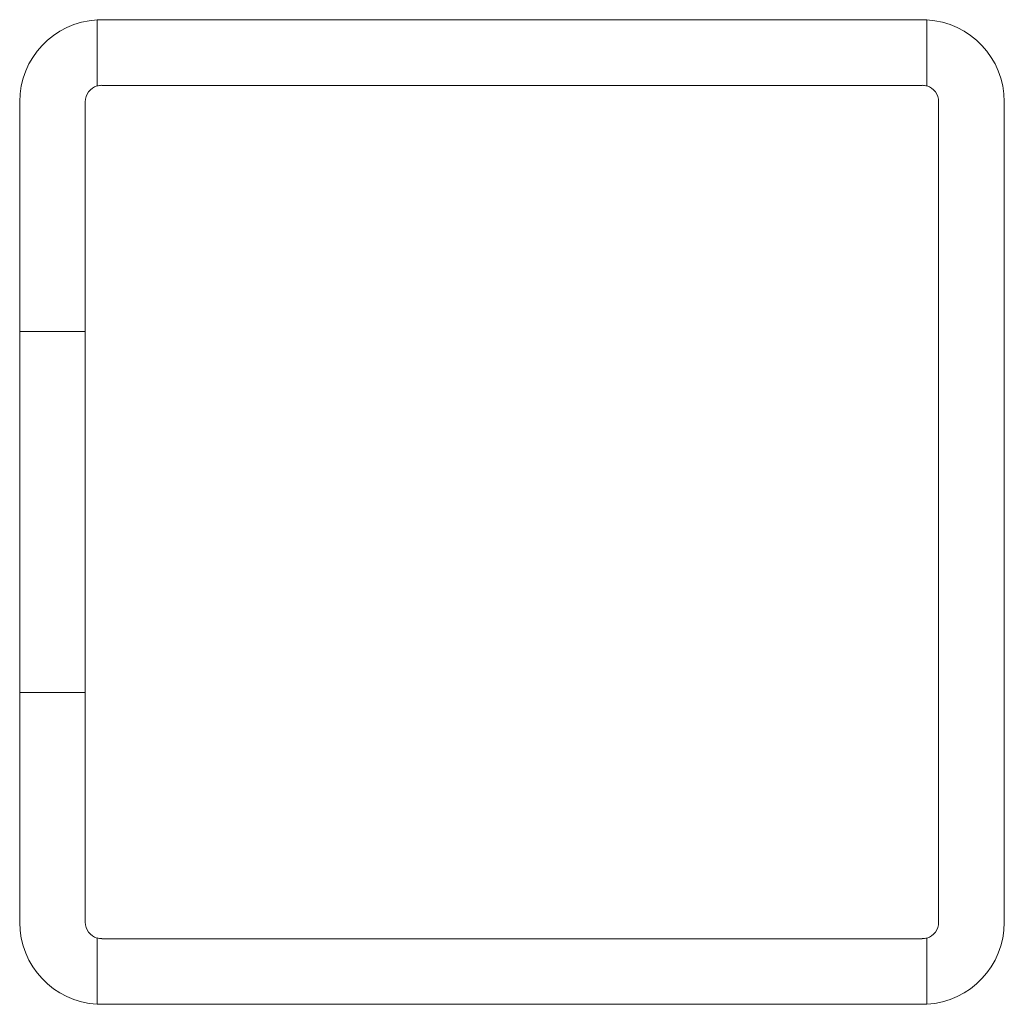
# Model space of a CAD drawing. Header units: millimetres. Extents: x -40.6 to -10.6, y -17.2 to 12.8.
import ezdxf

# ---------------------------------------------------------------- set-up
doc = ezdxf.new("R2010")
doc.units = ezdxf.units.MM

msp = doc.modelspace()

# ---------------------------------------------------------------- linework, layer by layer
at = {"color": 0, "linetype": 'Continuous', "lineweight": 0}
for p, q in [((-38.273, 12.811), (-38.273, 10.796)), ((-13.134, 12.815), (-38.134, 12.815)), ((-12.994, 10.796), (-12.994, 12.811)), ((-38.134, 10.815), (-13.134, 10.815)), ((-40.634, 10.315), (-40.634, 3.311)), ((-38.634, 10.315), (-38.634, 3.311)), ((-12.634, -14.685), (-12.634, 10.315)), ((-10.634, -14.685), (-10.634, 10.315)), ((-38.634, 3.311), (-40.634, 3.311)), ((-40.634, 3.311), (-40.634, -7.68)), ((-38.634, -7.68), (-38.634, 3.311)), ((-40.634, -7.68), (-38.634, -7.68)), ((-40.634, -7.68), (-40.634, -14.685)), ((-38.634, -7.68), (-38.634, -14.685)), ((-38.273, -15.165), (-38.273, -17.181)), ((-13.134, -15.185), (-38.134, -15.185)), ((-12.994, -17.181), (-12.994, -15.165)), ((-13.134, -17.185), (-38.134, -17.185))]:
    msp.add_line(p, q, dxfattribs=at)
for centre, radius, start, end in [((-38.134, 10.315), 2.5, 93.1924, 180), ((-13.134, 10.315), 2.5, 0, 86.8076), ((-38.134, 10.315), 0.5, 106.1677, 180), ((-13.134, 10.315), 0.5, 360, 73.8323), ((-38.134, -14.685), 2.5, 180, 266.8076), ((-38.134, -14.685), 0.5, 180, 253.8323), ((-13.134, -14.685), 2.5, 273.1924, 0), ((-13.134, -14.685), 0.5, 286.1677, 0)]:
    msp.add_arc(centre, radius, start, end, dxfattribs=at)
at = {"color": 0, "linetype": 'Continuous', "lineweight": 0, "extrusion": (0, 0, -1)}
for centre, major_axis, ratio, start_param, end_param in [((-37.619, 8.841), (-1.277, 3.853), 0.764416, 0.203869, 0.247983), ((-13.648, 8.841), (1.277, 3.853), 0.764416, -0.247983, -0.20387), ((-38.135, 10.324), (0.492, 0.061), 0.991001, -1.731997, -1.447265), ((-13.133, 10.324), (0.492, -0.061), 0.991027, -1.694343, -1.40962), ((-38.134, -14.69), (0.493, -0.061), 0.994039, 1.447922, 1.731787), ((-13.133, -14.691), (0.493, 0.061), 0.99308, 1.40966, 1.693797), ((-37.619, -13.21), (-1.277, -3.853), 0.764416, -0.247983, -0.203869), ((-13.648, -13.21), (1.277, -3.853), 0.764416, 0.203868, 0.247982)]:
    msp.add_ellipse(centre, major_axis=major_axis, ratio=ratio, start_param=start_param, end_param=end_param, dxfattribs=at)

doc.saveas('drawing.dxf')
